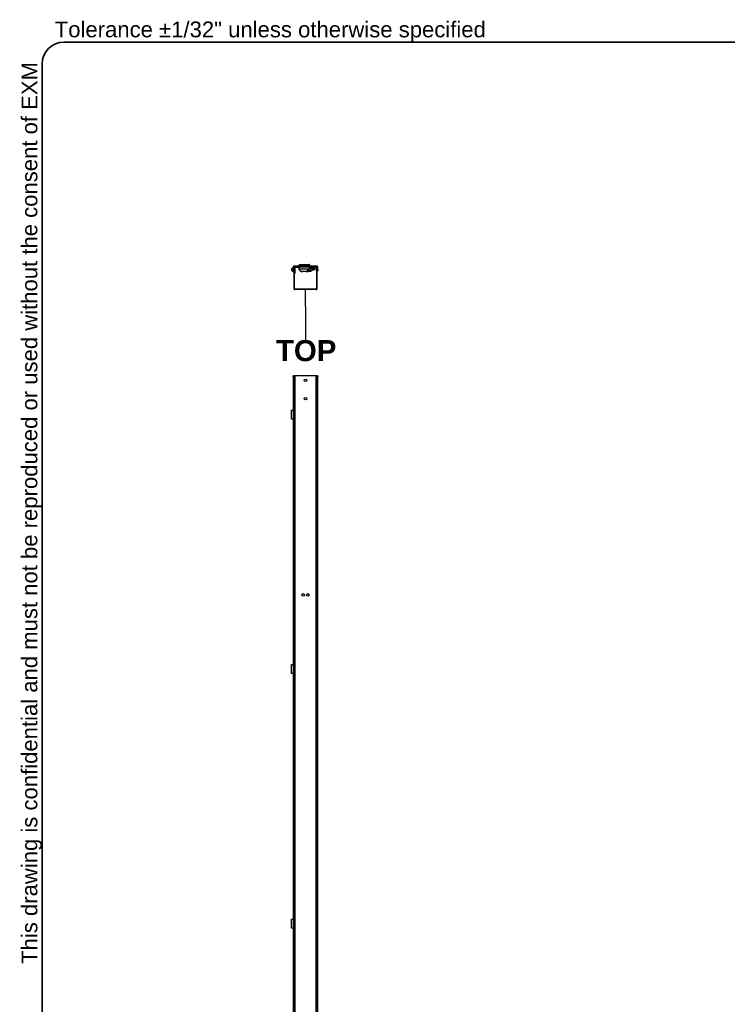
# Model space of a CAD drawing. Header units: inches. Extents: x 0 to 464, y -11 to 301.
# Tile 8 of 25: x 9 to 121, y 145 to 301. Entities that reach past the tile are written whole.
import ezdxf

# ---------------------------------------------------------------- set-up
doc = ezdxf.new("R2010")
doc.units = ezdxf.units.IN
doc.header["$LTSCALE"] = 27.789831
doc.header["$MEASUREMENT"] = 0
doc.layers.get('0').update_dxf_attribs({"lineweight": 25})
for name, color, linetype, lineweight in [('Sketch Geometry(ANSI)', 7, 'Continuous', 25), ('Symbols(ANSI)', 7, 'Continuous', 25), ('Visible Edges(ANSI)', 7, 'Continuous', 25), ('Visible Tangent Edges(ANSI)', 7, 'Continuous', 25)]:
    doc.layers.add(name, color=color, linetype=linetype, lineweight=lineweight)
doc.styles.add('Current-ANSI', font='arial.ttf')
doc.styles.add('Dimension-ANSI', font='arialbd.ttf')

# ---------------------------------------------------------------- blocks, each defined once
blk = doc.blocks.new('Datum Identifier3')
at = {"layer": 'Symbols(ANSI)', "color": 7, "linetype": 'Continuous', "lineweight": 25}
for p, q in [((1.9372, 9.1862), (1.9372, 9.2847)), ((1.9372, 9.1862), (1.9372, 9.1806)), ((1.9372, 9.1806), (1.9372, 8.9966))]:
    blk.add_line(p, q, dxfattribs=at)
at = {"layer": 'Symbols(ANSI)', "color": 7, "insert": (1.7687, 8.8725), "char_height": 0.12, "attachment_point": 7, "style": 'Dimension-ANSI'}
blk.add_mtext('TOP', dxfattribs=at)
blk = doc.blocks.new('Borders 1_EXM - B (Inch)')
at = {"layer": 'Sketch Geometry(ANSI)', "linetype": 'Continuous', "lineweight": 35}
for p, q in [((16.4375, 10.6915), (0.5625, 10.6915)), ((0.4375, 10.5665), (0.4375, 0.3795))]:
    blk.add_line(p, q, dxfattribs=at)
blk.add_arc((0.5625, 10.5665), 0.125, 90, 180, dxfattribs=at)
at = {"layer": 'Symbols(ANSI)', "color": 7, "insert": (0.5095, 10.6915), "char_height": 0.09, "attachment_point": 7, "style": 'Current-ANSI'}
blk.add_mtext('Tolerance ±1/32" unless otherwise specified', dxfattribs=at)
at = {"layer": 'Symbols(ANSI)', "color": 7, "insert": (0.4375, 5.4415), "char_height": 0.09, "attachment_point": 7, "rotation": 90, "style": 'Current-ANSI'}
blk.add_mtext('This drawing is confidential and must not be reproduced or used without the consent of EXM', dxfattribs=at)
at = {"layer": 'Symbols(ANSI)', "color": 7, "style": 'Current-ANSI'}
blk.add_attdef('FILENAME_AND_PATH_001', (6.2084, 10.718), '', height=0.09, dxfattribs=at)

msp = doc.modelspace()

# ---------------------------------------------------------------- linework, layer by layer
at = {"layer": 'Visible Edges(ANSI)'}
for p, q in [((52.9502, 261.8939), (54.4317, 261.8939)), ((51.8701, 261.5079), (51.8701, 261.0903)), ((51.8701, 260.9096), (51.8701, 261.0903)), ((51.8701, 260.9096), (51.9496, 260.9096)), ((51.9407, 260.8813), (51.9276, 260.9096)), ((51.9407, 260.8813), (51.9315, 260.8771)), ((51.9496, 261.5079), (51.9496, 261.0903)), ((51.9496, 261.0903), (51.9496, 260.9096)), ((51.9531, 261.436), (51.9777, 261.4887)), ((52.0012, 260.7559), (51.9656, 261.2649)), ((52.0164, 261.4707), (51.9918, 261.418)), ((55.6765, 261.6322), (51.9944, 261.6322)), ((51.9944, 261.5527), (55.6765, 261.5527)), ((52.0091, 260.6424), (52.0012, 260.7559)), ((52.008, 261.2697), (52.0291, 260.9684)), ((52.0091, 260.6424), (52.0291, 260.6438)), ((52.0291, 261.466), (52.0349, 261.466)), ((52.0291, 261.4284), (52.0291, 261.466)), ((52.0291, 258.0643), (52.0291, 261.4284)), ((52.1086, 258.0643), (52.1086, 261.4284)), ((52.1086, 260.4831), (52.1512, 260.4831)), ((52.1512, 261.4503), (52.1512, 260.5969)), ((52.1512, 260.5969), (52.1512, 260.4831)), ((52.6649, 261.5527), (52.1534, 261.5527)), ((52.1534, 261.4732), (52.6649, 261.4732)), ((52.7516, 261.4732), (52.6649, 261.4732)), ((52.7516, 261.4732), (52.7516, 261.5527)), ((52.7806, 261.5527), (52.7806, 261.4876)), ((52.8235, 261.4719), (52.7941, 261.4734)), ((52.8235, 261.4719), (52.8367, 261.4712)), ((52.8367, 261.5197), (52.8367, 261.2494)), ((52.8375, 261.6606), (52.8375, 261.7915)), ((52.851, 261.5339), (54.5357, 261.5339)), ((54.2456, 261.5468), (53.1362, 261.5468)), ((53.2769, 260.7968), (53.2769, 260.7968)), ((53.2819, 260.7943), (53.3837, 260.7943)), ((53.3837, 260.7943), (53.4122, 260.7943)), ((53.4206, 260.7943), (53.412, 260.7944)), ((53.412, 260.7944), (53.412, 260.7944)), ((53.4122, 260.7943), (53.4288, 260.7943)), ((53.4206, 260.7943), (53.4206, 260.7943)), ((53.9531, 260.7943), (53.4288, 260.7943)), ((53.5771, 261.5339), (53.5771, 261.5468)), ((53.8047, 261.5468), (53.8047, 261.5339)), ((53.9531, 260.7943), (53.9697, 260.7943)), ((53.9699, 260.7944), (53.9613, 260.7943)), ((53.9613, 260.7943), (53.9613, 260.7943)), ((53.9697, 260.7943), (53.9981, 260.7943)), ((53.9699, 260.7944), (53.9699, 260.7944)), ((53.9981, 260.7943), (54.0991, 260.7943)), ((54.1573, 260.8697), (54.6541, 260.8697)), ((54.5443, 261.6606), (54.5443, 261.7915)), ((54.5508, 261.3894), (54.5508, 261.5197)), ((54.5508, 261.4715), (54.5583, 261.4719)), ((54.5877, 261.4734), (54.5583, 261.4719)), ((54.6012, 261.4876), (54.6012, 261.5527)), ((54.8288, 261.2756), (54.6262, 261.2756)), ((54.8552, 260.953), (54.9238, 261.0216)), ((54.8857, 261.3879), (54.8857, 261.3572)), ((54.8857, 261.3572), (54.8857, 261.3325)), ((54.9192, 261.5527), (54.9192, 261.4732)), ((55.0059, 261.4732), (54.9192, 261.4732)), ((54.944, 261.4448), (55.2299, 261.4377)), ((55.5175, 261.5527), (55.0059, 261.5527)), ((55.5175, 261.4732), (55.0059, 261.4732)), ((55.125, 261.1049), (55.2491, 261.1049)), ((55.3121, 261.1049), (55.2491, 261.1049)), ((55.3408, 261.3028), (55.3408, 261.3239)), ((55.3408, 261.1709), (55.3408, 261.3028)), ((55.5623, 261.4284), (55.5623, 258.0643)), ((55.6418, 261.4284), (55.6418, 258.0643)), ((55.7212, 261.5079), (55.7212, 261.0903)), ((55.7212, 260.9096), (55.7212, 261.0903)), ((55.7212, 260.9096), (55.8007, 260.9096)), ((55.8007, 261.0903), (55.8007, 261.5079)), ((55.8007, 261.0903), (55.8007, 260.9096)), ((55.5175, 258.0195), (52.1534, 258.0195)), ((55.5175, 257.94), (52.1534, 257.94)), ((51.8701, 244.112), (51.8701, 244.2926)), ((51.9496, 244.2926), (51.8701, 244.2926)), ((51.8701, 244.112), (51.8701, 238.8549)), ((51.9944, 244.2926), (51.9496, 244.2926)), ((51.9496, 244.2926), (51.9496, 244.112)), ((51.9496, 244.112), (51.9496, 71.0647)), ((51.9944, 244.2926), (52.0291, 244.2926)), ((52.0291, 244.2926), (52.1534, 244.2926)), ((52.0291, 70.8841), (52.0291, 244.2926)), ((55.5175, 244.2926), (52.1534, 244.2926)), ((55.6418, 244.2926), (55.5175, 244.2926)), ((55.6418, 244.2926), (55.6418, 70.8841)), ((55.6418, 244.2926), (55.6765, 244.2926)), ((55.6765, 244.2926), (55.7212, 244.2926)), ((55.7212, 244.112), (55.7212, 244.2926)), ((55.8007, 244.2926), (55.7212, 244.2926)), ((55.7212, 71.0647), (55.7212, 244.112)), ((55.8007, 244.2926), (55.8007, 244.112)), ((55.8007, 71.0647), (55.8007, 244.112)), ((51.6017, 238.8622), (51.6322, 238.8622)), ((51.6017, 237.4399), (51.6017, 238.8622)), ((51.6322, 238.8622), (51.8271, 238.8622)), ((51.8701, 238.8622), (51.8271, 238.8622)), ((51.9407, 237.5537), (51.9407, 238.7484)), ((51.9496, 238.8622), (51.9918, 238.8622)), ((52.0164, 238.8622), (51.9918, 238.8622)), ((52.0291, 238.8622), (52.0164, 238.8622)), ((51.6322, 237.4399), (51.6017, 237.4399)), ((51.8271, 237.4399), (51.6322, 237.4399)), ((51.8271, 237.4399), (51.8701, 237.4399)), ((51.8701, 237.4472), (51.8701, 198.5736)), ((51.9918, 238.4213), (51.9496, 238.4213)), ((51.9656, 238.3658), (51.9496, 238.3658)), ((51.9496, 237.9363), (51.9656, 237.9363)), ((51.9496, 237.8808), (51.9918, 237.8808)), ((51.9918, 237.4399), (51.9496, 237.4399)), ((52.0012, 238.3658), (51.9656, 238.3658)), ((51.9656, 237.9363), (52.0012, 237.9363)), ((51.9853, 238.0231), (51.9853, 238.2791)), ((51.9853, 238.2791), (51.9944, 238.2791)), ((51.9944, 238.0231), (51.9853, 238.0231)), ((51.9918, 238.4213), (52.0164, 238.4213)), ((52.0164, 237.8808), (51.9918, 237.8808)), ((51.9918, 237.4399), (52.0164, 237.4399)), ((51.9942, 238.2791), (51.9942, 238.0231)), ((52.0291, 238.3658), (52.0012, 238.3658)), ((52.0012, 237.9363), (52.0291, 237.9363)), ((52.0091, 238.252), (52.0091, 238.0501)), ((52.0164, 238.4213), (52.0291, 238.4213)), ((52.0291, 237.8808), (52.0164, 237.8808)), ((52.0164, 237.4399), (52.0291, 237.4399)), ((51.6017, 198.5809), (51.6322, 198.5809)), ((51.6017, 197.1585), (51.6017, 198.5809)), ((51.6322, 198.5809), (51.8271, 198.5809)), ((51.8701, 198.5809), (51.8271, 198.5809)), ((51.9407, 197.2723), (51.9407, 198.4671)), ((51.9496, 198.5809), (51.9918, 198.5809)), ((51.9918, 198.1399), (51.9496, 198.1399)), ((51.9656, 198.0845), (51.9496, 198.0845)), ((52.0012, 198.0845), (51.9656, 198.0845)), ((51.9853, 197.7417), (51.9853, 197.9977)), ((51.9853, 197.9977), (51.9944, 197.9977)), ((52.0164, 198.5809), (51.9918, 198.5809)), ((51.9918, 198.1399), (52.0164, 198.1399)), ((51.9942, 197.9977), (51.9942, 197.7417)), ((52.0291, 198.0845), (52.0012, 198.0845)), ((52.0091, 197.9707), (52.0091, 197.7687)), ((52.0291, 198.5809), (52.0164, 198.5809)), ((52.0164, 198.1399), (52.0291, 198.1399)), ((51.6322, 197.1585), (51.6017, 197.1585)), ((51.8271, 197.1585), (51.6322, 197.1585)), ((51.8271, 197.1585), (51.8701, 197.1585)), ((51.8701, 197.1658), (51.8701, 158.2922)), ((51.9496, 197.6549), (51.9656, 197.6549)), ((51.9496, 197.5995), (51.9918, 197.5995)), ((51.9918, 197.1585), (51.9496, 197.1585)), ((51.9656, 197.6549), (52.0012, 197.6549)), ((51.9944, 197.7417), (51.9853, 197.7417)), ((52.0164, 197.5995), (51.9918, 197.5995)), ((51.9918, 197.1585), (52.0164, 197.1585)), ((52.0012, 197.6549), (52.0291, 197.6549)), ((52.0291, 197.5995), (52.0164, 197.5995)), ((52.0164, 197.1585), (52.0291, 197.1585)), ((51.6017, 158.2995), (51.6322, 158.2995)), ((51.6017, 156.8772), (51.6017, 158.2995)), ((51.6322, 158.2995), (51.8271, 158.2995)), ((51.8701, 158.2995), (51.8271, 158.2995)), ((51.9407, 156.991), (51.9407, 158.1857)), ((51.9496, 158.2995), (51.9918, 158.2995)), ((51.9918, 157.8586), (51.9496, 157.8586)), ((51.9656, 157.8031), (51.9496, 157.8031)), ((52.0012, 157.8031), (51.9656, 157.8031)), ((51.9853, 157.4603), (51.9853, 157.7164)), ((51.9853, 157.7164), (51.9944, 157.7164)), ((51.9944, 157.4603), (51.9853, 157.4603)), ((52.0164, 158.2995), (51.9918, 158.2995)), ((51.9918, 157.8586), (52.0164, 157.8586)), ((51.9942, 157.7164), (51.9942, 157.4603)), ((52.0291, 157.8031), (52.0012, 157.8031)), ((52.0091, 157.6893), (52.0091, 157.4874)), ((52.0291, 158.2995), (52.0164, 158.2995)), ((52.0164, 157.8586), (52.0291, 157.8586)), ((51.6322, 156.8772), (51.6017, 156.8772)), ((51.8271, 156.8772), (51.6322, 156.8772)), ((51.8271, 156.8772), (51.8701, 156.8772)), ((51.8701, 156.8845), (51.8701, 118.0108)), ((51.9496, 157.3736), (51.9656, 157.3736)), ((51.9496, 157.3181), (51.9918, 157.3181)), ((51.9918, 156.8772), (51.9496, 156.8772)), ((51.9656, 157.3736), (52.0012, 157.3736)), ((52.0164, 157.3181), (51.9918, 157.3181)), ((51.9918, 156.8772), (52.0164, 156.8772)), ((52.0012, 157.3736), (52.0291, 157.3736)), ((52.0291, 157.3181), (52.0164, 157.3181)), ((52.0164, 156.8772), (52.0291, 156.8772))]:
    msp.add_line(p, q, dxfattribs=at)
at = {"layer": 'Visible Edges(ANSI)', "flags": 128}
for points in [[(51.8988, 260.9096), (51.8961, 260.9087), (51.8932, 260.9077), (51.8902, 260.9067), (51.887, 260.9058), (51.8837, 260.9048), (51.8802, 260.9039), (51.8766, 260.9031), (51.873, 260.9023), (51.8692, 260.9015), (51.8654, 260.9009), (51.8615, 260.9003), (51.8576, 260.8998), (51.8537, 260.8993), (51.8498, 260.899), (51.8457, 260.8987), (51.8415, 260.8985), (51.8372, 260.8984), (51.8329, 260.8984), (51.8285, 260.8985), (51.824, 260.8988), (51.8195, 260.8991), (51.8151, 260.8995), (51.8106, 260.9001), (51.8062, 260.9007)], [(51.8271, 260.8559), (51.8325, 260.8558), (51.838, 260.8558), (51.8435, 260.8559), (51.849, 260.8562), (51.8545, 260.8566), (51.86, 260.8571), (51.8654, 260.8577), (51.8707, 260.8585), (51.8759, 260.8594), (51.881, 260.8604), (51.8859, 260.8614), (51.8906, 260.8626), (51.8952, 260.8637), (51.8995, 260.865), (51.9037, 260.8662), (51.9075, 260.8675), (51.9112, 260.8687), (51.9147, 260.87), (51.918, 260.8713), (51.9211, 260.8725), (51.9241, 260.8737), (51.9268, 260.8749), (51.9293, 260.876), (51.9315, 260.8771)], [(52.851, 261.5339), (52.8459, 261.533), (52.8414, 261.5302), (52.838, 261.5256), (52.8367, 261.5197)], [(52.8367, 261.2494), (52.8386, 261.2087), (52.8444, 261.1684), (52.854, 261.1288), (52.8673, 261.0903), (52.8842, 261.0531), (52.9046, 261.0176), (52.9282, 260.9841), (52.9546, 260.953), (52.9837, 260.9245), (53.0152, 260.8986), (53.0489, 260.8755), (53.0843, 260.8554), (53.1211, 260.8383), (53.1592, 260.8241), (53.1982, 260.8129), (53.2377, 260.8044)], [(52.9288, 261.5527), (52.9333, 261.5451), (52.9399, 261.5391), (52.9482, 261.5352), (52.9574, 261.5339)], [(53.2769, 260.7968), (53.2756, 260.7971), (53.2726, 260.7978), (53.2685, 260.7986), (53.2634, 260.7996), (53.2577, 260.8007), (53.2513, 260.8019), (53.2446, 260.8032), (53.2377, 260.8044)], [(53.3852, 260.7944), (53.3879, 260.7945), (53.3939, 260.7946), (53.4023, 260.7945), (53.412, 260.7944)], [(53.9699, 260.7944), (53.9795, 260.7945), (53.9879, 260.7946), (53.994, 260.7945), (53.9966, 260.7944)], [(54.1443, 260.8046), (54.1373, 260.8033), (54.1304, 260.802), (54.124, 260.8008), (54.1181, 260.7996), (54.1129, 260.7986), (54.1087, 260.7978), (54.1057, 260.7971), (54.1043, 260.7968)], [(54.1084, 260.7977), (54.115, 260.799), (54.1237, 260.8007), (54.1337, 260.8026), (54.1443, 260.8046)], [(54.1443, 260.8046), (54.1907, 260.8148), (54.2364, 260.829), (54.2807, 260.8473), (54.3021, 260.858), (54.3229, 260.8697)], [(54.3055, 260.8656), (54.3145, 260.8686), (54.324, 260.8697)], [(54.4245, 261.5339), (54.4336, 261.5352), (54.4419, 261.5391), (54.4486, 261.5451), (54.453, 261.5527)], [(54.5508, 261.5197), (54.5508, 261.5206), (54.5507, 261.5216), (54.5505, 261.5225), (54.5502, 261.5235), (54.55, 261.5244), (54.5496, 261.5252), (54.5492, 261.5261), (54.5487, 261.5269), (54.5481, 261.5277), (54.5475, 261.5285), (54.5469, 261.5292), (54.5463, 261.5299), (54.5455, 261.5305), (54.5448, 261.531), (54.5439, 261.5316), (54.5431, 261.5321), (54.5422, 261.5325), (54.5414, 261.5329), (54.5405, 261.5332), (54.5396, 261.5334), (54.5386, 261.5336), (54.5376, 261.5338), (54.5367, 261.5339), (54.5357, 261.5339)], [(54.6127, 261.2898), (54.6082, 261.2924), (54.6037, 261.2951), (54.5993, 261.2981), (54.5951, 261.3012), (54.5911, 261.3044), (54.5873, 261.3077), (54.5838, 261.3111), (54.5804, 261.3147), (54.577, 261.3186), (54.5738, 261.3227), (54.5707, 261.3269), (54.5678, 261.3313), (54.5651, 261.3358), (54.5626, 261.3403), (54.5605, 261.3448), (54.5586, 261.3493), (54.5568, 261.354), (54.5553, 261.3589), (54.554, 261.3639), (54.5529, 261.3691), (54.552, 261.3743), (54.5513, 261.3794), (54.5509, 261.3845), (54.5508, 261.3894)], [(54.6127, 261.2898), (54.6149, 261.2887), (54.6172, 261.2876), (54.6195, 261.2866), (54.6218, 261.2856), (54.6241, 261.2847), (54.6264, 261.2838), (54.6287, 261.283), (54.6311, 261.2822), (54.6335, 261.2815), (54.636, 261.2808), (54.6385, 261.2801), (54.6411, 261.2795), (54.6437, 261.2789), (54.6464, 261.2783), (54.649, 261.2778), (54.6518, 261.2774), (54.6545, 261.277), (54.6573, 261.2766), (54.6601, 261.2763), (54.663, 261.2761), (54.6659, 261.2759), (54.6688, 261.2757), (54.6717, 261.2756), (54.6747, 261.2756)], [(54.8857, 261.3325), (54.8857, 261.3319), (54.8857, 261.3313), (54.8856, 261.3307), (54.8856, 261.3301), (54.8856, 261.3295), (54.8856, 261.3289), (54.8855, 261.3283), (54.8855, 261.3276), (54.8854, 261.327), (54.8853, 261.3263), (54.8853, 261.3257), (54.8852, 261.325), (54.8851, 261.3244), (54.885, 261.3237), (54.8849, 261.3231), (54.8848, 261.3224), (54.8846, 261.3217), (54.8845, 261.3211), (54.8844, 261.3204), (54.8842, 261.3197), (54.8841, 261.3191), (54.8839, 261.3184), (54.8837, 261.3177), (54.8835, 261.3171)], [(55.3405, 261.1334), (55.3407, 261.1521), (55.3408, 261.1709)], [(51.8271, 238.8622), (51.8325, 238.8621), (51.838, 238.8618), (51.8435, 238.8612), (51.849, 238.8604), (51.8545, 238.8594), (51.86, 238.8581), (51.8654, 238.8565), (51.8707, 238.8547), (51.8759, 238.8526), (51.881, 238.8502), (51.8859, 238.8476), (51.8906, 238.8448), (51.8952, 238.8417), (51.8995, 238.8385), (51.9037, 238.835), (51.9075, 238.8314), (51.9112, 238.8277), (51.9147, 238.8237), (51.918, 238.8194), (51.9211, 238.815), (51.9241, 238.8103), (51.9268, 238.8055), (51.9293, 238.8005), (51.9315, 238.7954)], [(51.9315, 237.5067), (51.9293, 237.5016), (51.9268, 237.4966), (51.9241, 237.4918), (51.9211, 237.4871), (51.918, 237.4827), (51.9147, 237.4785), (51.9112, 237.4745), (51.9075, 237.4707), (51.9037, 237.4671), (51.8995, 237.4636), (51.8952, 237.4604), (51.8906, 237.4573), (51.8859, 237.4545), (51.881, 237.4519), (51.8759, 237.4495), (51.8707, 237.4474), (51.8654, 237.4456), (51.86, 237.4441), (51.8545, 237.4428), (51.849, 237.4417), (51.8435, 237.4409), (51.838, 237.4404), (51.8325, 237.44), (51.8271, 237.4399)], [(51.8271, 198.5809), (51.8325, 198.5808), (51.838, 198.5804), (51.8435, 198.5799), (51.849, 198.5791), (51.8545, 198.578), (51.86, 198.5767), (51.8654, 198.5752), (51.8707, 198.5733), (51.8759, 198.5712), (51.881, 198.5689), (51.8859, 198.5663), (51.8906, 198.5634), (51.8952, 198.5604), (51.8995, 198.5571), (51.9037, 198.5537), (51.9075, 198.5501), (51.9112, 198.5463), (51.9147, 198.5423), (51.918, 198.5381), (51.9211, 198.5336), (51.9241, 198.529), (51.9268, 198.5242), (51.9293, 198.5192), (51.9315, 198.5141)], [(51.9315, 197.2254), (51.9293, 197.2202), (51.9268, 197.2152), (51.9241, 197.2104), (51.9211, 197.2058), (51.918, 197.2013), (51.9147, 197.1971), (51.9112, 197.1931), (51.9075, 197.1893), (51.9037, 197.1857), (51.8995, 197.1823), (51.8952, 197.179), (51.8906, 197.176), (51.8859, 197.1731), (51.881, 197.1705), (51.8759, 197.1682), (51.8707, 197.1661), (51.8654, 197.1643), (51.86, 197.1627), (51.8545, 197.1614), (51.849, 197.1604), (51.8435, 197.1596), (51.838, 197.159), (51.8325, 197.1587), (51.8271, 197.1585)], [(51.8271, 158.2995), (51.8325, 158.2994), (51.838, 158.2991), (51.8435, 158.2985), (51.849, 158.2977), (51.8545, 158.2966), (51.86, 158.2953), (51.8654, 158.2938), (51.8707, 158.292), (51.8759, 158.2899), (51.881, 158.2875), (51.8859, 158.2849), (51.8906, 158.2821), (51.8952, 158.279), (51.8995, 158.2758), (51.9037, 158.2723), (51.9075, 158.2687), (51.9112, 158.2649), (51.9147, 158.2609), (51.918, 158.2567), (51.9211, 158.2523), (51.9241, 158.2476), (51.9268, 158.2428), (51.9293, 158.2378), (51.9315, 158.2327)], [(51.9315, 156.944), (51.9293, 156.9389), (51.9268, 156.9339), (51.9241, 156.9291), (51.9211, 156.9244), (51.918, 156.92), (51.9147, 156.9158), (51.9112, 156.9118), (51.9075, 156.908), (51.9037, 156.9044), (51.8995, 156.9009), (51.8952, 156.8977), (51.8906, 156.8946), (51.8859, 156.8918), (51.881, 156.8892), (51.8759, 156.8868), (51.8707, 156.8847), (51.8654, 156.8829), (51.86, 156.8813), (51.8545, 156.88), (51.849, 156.879), (51.8435, 156.8782), (51.838, 156.8776), (51.8325, 156.8773), (51.8271, 156.8772)]]:
    msp.add_lwpolyline(points, dxfattribs=at)
at = {"layer": 'Visible Edges(ANSI)'}
for centre in [(53.8354, 243.5701), (53.8354, 240.6799), (53.4742, 209.6109), (54.1967, 209.6109)]:
    msp.add_circle(centre, 0.203, dxfattribs=at)
for centre, radius, start, end in [((52.8944, 261.7915), 0.0569, 104.293538, 180), ((52.8734, 261.8742), 0.0284, 284.293538, 334.169503), ((52.9502, 261.837), 0.0569, 90, 154.169503), ((54.4317, 261.837), 0.0569, 25.830497, 90), ((54.5085, 261.8742), 0.0284, 205.830497, 255.706462), ((54.4874, 261.7915), 0.0569, 0, 75.706462), ((51.8862, 261.1089), 0.2845, 93.230377, 206.755011), ((51.8354, 261.0833), 0.2276, 206.755011, 267.909805), ((51.8862, 261.1089), 0.2418, 93.801218, 206.755011), ((51.8354, 261.0833), 0.1849, 206.755011, 260.910783), ((51.8741, 261.2586), 0.0917, 92.496759, 94.598767), ((51.9944, 261.5079), 0.1243, 90, 180), ((51.9944, 261.5079), 0.0448, 90, 180), ((51.8862, 261.4673), 0.0739, 329.155661, 335), ((51.8862, 261.4673), 0.1166, 302.976603, 335), ((51.8741, 261.2586), 0.0917, 4, 34.573788), ((51.8758, 261.2605), 0.1325, 4, 55.734829), ((52.0602, 261.4503), 0.091, 70.203011, 155), ((52.0602, 261.4503), 0.0484, 102.051451, 155), ((52.1534, 261.4284), 0.1243, 90, 180), ((52.1534, 261.4284), 0.0448, 90, 180), ((52.0602, 261.4503), 0.091, 0, 14.407211), ((52.7949, 261.4876), 0.0142, 180, 267), ((52.866, 261.6606), 0.0284, 180, 270), ((53.1362, 261.561), 0.0142, 216.01521, 270), ((53.2819, 260.8077), 0.0134, 228.065107, 270), ((53.3837, 260.8085), 0.0142, 270, 279.283862), ((53.4491, 261.5326), 0.0142, 5.232646, 90), ((53.9327, 261.5326), 0.0142, 90, 174.767354), ((53.9981, 260.8085), 0.0142, 260.715799, 270), ((54.0991, 260.8085), 0.0142, 270, 310.497916), ((54.2456, 261.561), 0.0142, 270, 323.98479), ((54.5159, 261.6606), 0.0284, 270, 0), ((54.587, 261.4876), 0.0142, 273, 0), ((54.6541, 261.1541), 0.2845, 270, 315), ((54.8288, 261.3325), 0.0569, 270, 344.254761), ((54.9426, 261.3879), 0.0569, 88.567904, 180), ((55.125, 260.8205), 0.2845, 90, 135), ((55.227, 261.3239), 0.1138, 0, 88.567904), ((55.3121, 261.1334), 0.0284, 270, 0), ((55.5175, 261.4284), 0.1243, 0, 90), ((55.5175, 261.4284), 0.0448, 0, 90), ((55.6765, 261.5079), 0.1243, 0, 90), ((55.6765, 261.5079), 0.0448, 0, 90), ((52.1534, 258.0643), 0.1243, 180, 270), ((52.1534, 258.0643), 0.0448, 180, 270), ((55.5175, 258.0643), 0.1243, 270, 0), ((55.5175, 258.0643), 0.0448, 270, 0)]:
    msp.add_arc(centre, radius, start, end, dxfattribs=at)
for centre, major_axis, ratio, start_param, end_param in [((53.9613, 260.7972), (-0.0584, -0.0004), 0.04944954, 1.42978978, 1.57053233), ((51.8376, 238.7484), (0, -0.1138), 0.90630779, 1.57079633, 1.99641102), ((51.8376, 237.5537), (0, -0.1138), 0.90630779, 1.14518164, 1.57079633), ((52.0012, 238.252), (0, 0.1138), 0.06975647, 4.71238898, 6.28318531), ((52.0012, 238.0501), (0, -0.1138), 0.06975647, 0, 1.57079633), ((51.8376, 198.4671), (0, -0.1138), 0.90630779, 1.57079633, 1.99641102), ((52.0012, 197.9707), (0, 0.1138), 0.06975647, 4.71238898, 6.28318531), ((51.8376, 197.2723), (0, -0.1138), 0.90630779, 1.14518164, 1.57079633), ((52.0012, 197.7687), (0, -0.1138), 0.06975647, 0, 1.57079633), ((51.8376, 158.1857), (0, -0.1138), 0.90630779, 1.57079633, 1.99641102), ((52.0012, 157.6893), (0, 0.1138), 0.06975647, 4.71238898, 6.28318531), ((52.0012, 157.4874), (0, -0.1138), 0.06975647, 0, 1.57079633), ((51.8376, 156.991), (0, -0.1138), 0.90630779, 1.14518164, 1.57079633)]:
    msp.add_ellipse(centre, major_axis=major_axis, ratio=ratio, start_param=start_param, end_param=end_param, dxfattribs=at)
at = {"layer": 'Visible Tangent Edges(ANSI)'}
for p, q in [((54.5015, 261.8466), (52.8804, 261.8466)), ((52.899, 261.8618), (54.4829, 261.8618)), ((51.8062, 260.9007), (51.8271, 260.8559)), ((51.9496, 261.5079), (51.8701, 261.5079)), ((51.9496, 261.0903), (51.8701, 261.0903)), ((51.9944, 261.6322), (51.9944, 261.5527)), ((52.0291, 260.7579), (52.0012, 260.7559)), ((52.1086, 261.4284), (52.0291, 261.4284)), ((52.1512, 260.5969), (52.1086, 260.5969)), ((52.1534, 261.5527), (52.1534, 261.4732)), ((52.6649, 261.5527), (52.6649, 261.4732)), ((52.7806, 261.4876), (52.8105, 261.4861)), ((52.8105, 261.5527), (52.8105, 261.4861)), ((52.8105, 261.4861), (52.8242, 261.4861)), ((52.8235, 261.4719), (52.8242, 261.4861)), ((52.8242, 261.4861), (52.8242, 261.5527)), ((52.8367, 261.4854), (52.8242, 261.4861)), ((52.8367, 261.5197), (52.8375, 261.5197)), ((52.8367, 261.2494), (52.8375, 261.2494)), ((54.5443, 261.7915), (52.8375, 261.7915)), ((52.8375, 261.6606), (54.5443, 261.6606)), ((52.8375, 261.2494), (52.8375, 261.5197)), ((54.5508, 261.5197), (52.8375, 261.5197)), ((52.8375, 261.2494), (54.4128, 261.2494)), ((53.2377, 260.8044), (53.2377, 260.8045)), ((53.4122, 260.7943), (53.4122, 260.7944)), ((53.4288, 260.7943), (53.4206, 260.7943)), ((53.4776, 261.5339), (53.4776, 261.5468)), ((53.5629, 261.5468), (53.5629, 261.5339)), ((53.5914, 261.5339), (53.5914, 261.5468)), ((53.7905, 261.5468), (53.7905, 261.5339)), ((53.8189, 261.5339), (53.8189, 261.5468)), ((53.9043, 261.5468), (53.9043, 261.5339)), ((53.9613, 260.7943), (53.9531, 260.7943)), ((53.9697, 260.7943), (53.9697, 260.7944)), ((54.2872, 260.8546), (54.1216, 260.8546)), ((54.1443, 260.8047), (54.1443, 260.8046)), ((54.6614, 260.8981), (54.2462, 260.8981)), ((54.4694, 261.2187), (54.8435, 261.2187)), ((54.5223, 261.3894), (54.5508, 261.3894)), ((54.5576, 261.4861), (54.5508, 261.4857)), ((54.5576, 261.5527), (54.5576, 261.4861)), ((54.5576, 261.4861), (54.5583, 261.4719)), ((54.5576, 261.4861), (54.5714, 261.4861)), ((54.5714, 261.4861), (54.5714, 261.5527)), ((54.5714, 261.4861), (54.6012, 261.4876)), ((54.9111, 261.0417), (54.8424, 260.9731)), ((54.9456, 261.4127), (54.944, 261.4448)), ((55.0059, 261.4732), (55.0059, 261.5527)), ((55.2565, 261.1334), (55.1323, 261.1334)), ((55.2299, 261.4377), (55.233, 261.4138)), ((55.2565, 261.3028), (55.3408, 261.3028)), ((55.2565, 261.3028), (55.2565, 261.1334)), ((55.2565, 261.1334), (55.3405, 261.1334)), ((55.3405, 261.1334), (55.3405, 261.1334)), ((55.5175, 261.4732), (55.5175, 261.5527)), ((55.6418, 261.4284), (55.5623, 261.4284)), ((55.6765, 261.5527), (55.6765, 261.6322)), ((55.8007, 261.5079), (55.7212, 261.5079)), ((55.8007, 261.0903), (55.7212, 261.0903)), ((51.8701, 244.112), (51.9496, 244.112)), ((51.9944, 244.2926), (51.9944, 238.8622)), ((52.1534, 244.2926), (52.1534, 70.8841)), ((55.5175, 70.8841), (55.5175, 244.2926)), ((55.6765, 70.8841), (55.6765, 244.2926)), ((55.7212, 244.112), (55.8007, 244.112)), ((51.6322, 237.4399), (51.6322, 238.8622)), ((51.9315, 237.5067), (51.9315, 238.7954)), ((51.9918, 238.4213), (51.9918, 238.8622)), ((52.0164, 238.4213), (52.0164, 238.8622)), ((51.9656, 238.3658), (51.9656, 237.9363)), ((51.9918, 237.4399), (51.9918, 237.8808)), ((51.9944, 238.4213), (51.9944, 238.3658)), ((51.9944, 238.2791), (51.9944, 238.0231)), ((51.9944, 237.9363), (51.9944, 237.8808)), ((51.9944, 237.4399), (51.9944, 198.5809)), ((52.0091, 238.252), (52.0291, 238.252)), ((52.0291, 238.0501), (52.0091, 238.0501)), ((52.0164, 237.4399), (52.0164, 237.8808)), ((51.6322, 197.1585), (51.6322, 198.5809)), ((51.9315, 197.2254), (51.9315, 198.5141)), ((51.9656, 198.0845), (51.9656, 197.6549)), ((51.9918, 198.1399), (51.9918, 198.5809)), ((51.9944, 198.1399), (51.9944, 198.0845)), ((51.9944, 197.9977), (51.9944, 197.7417)), ((52.0091, 197.9707), (52.0291, 197.9707)), ((52.0164, 198.1399), (52.0164, 198.5809)), ((51.9918, 197.1585), (51.9918, 197.5995)), ((51.9944, 197.6549), (51.9944, 197.5995)), ((51.9944, 197.1585), (51.9944, 158.2995)), ((52.0291, 197.7687), (52.0091, 197.7687)), ((52.0164, 197.1585), (52.0164, 197.5995)), ((51.6322, 156.8772), (51.6322, 158.2995)), ((51.9315, 156.944), (51.9315, 158.2327)), ((51.9656, 157.8031), (51.9656, 157.3736)), ((51.9918, 157.8586), (51.9918, 158.2995)), ((51.9944, 157.8586), (51.9944, 157.8031)), ((51.9944, 157.7164), (51.9944, 157.4603)), ((52.0091, 157.6893), (52.0291, 157.6893)), ((52.0291, 157.4874), (52.0091, 157.4874)), ((52.0164, 157.8586), (52.0164, 158.2995)), ((51.9918, 156.8772), (51.9918, 157.3181)), ((51.9944, 157.3736), (51.9944, 157.3181)), ((51.9944, 156.8772), (51.9944, 118.0181)), ((52.0164, 156.8772), (52.0164, 157.3181))]:
    msp.add_line(p, q, dxfattribs=at)
at = {"layer": 'Visible Tangent Edges(ANSI)', "flags": 128}
for points in [[(52.8375, 261.5197), (52.8375, 261.5206), (52.8376, 261.5216), (52.8378, 261.5225), (52.838, 261.5235), (52.8383, 261.5244), (52.8386, 261.5253), (52.839, 261.5261), (52.8394, 261.527), (52.8399, 261.5278), (52.8404, 261.5285), (52.841, 261.5292), (52.8416, 261.5299), (52.8423, 261.5305), (52.843, 261.5311), (52.8437, 261.5316), (52.8444, 261.5321), (52.8452, 261.5325), (52.846, 261.5329), (52.8468, 261.5332), (52.8476, 261.5334), (52.8484, 261.5336), (52.8493, 261.5338), (52.8501, 261.5339), (52.851, 261.5339)], [(53.2377, 260.8045), (53.2113, 260.8099), (53.1851, 260.8165), (53.1592, 260.8243), (53.1338, 260.8335), (53.1088, 260.8439), (53.0845, 260.8557), (53.0608, 260.8688), (53.0377, 260.8832), (53.0156, 260.899), (52.9943, 260.9159), (52.9741, 260.9341), (52.9551, 260.9535), (52.9371, 260.9739), (52.9205, 260.9955), (52.9052, 261.018), (52.8913, 261.0415), (52.8789, 261.0657), (52.8681, 261.0907), (52.8589, 261.1162), (52.8513, 261.1422), (52.8453, 261.1687), (52.841, 261.1954), (52.8384, 261.2224), (52.8375, 261.2494)], [(52.914, 261.5527), (52.9142, 261.5518), (52.9144, 261.551), (52.9147, 261.5501), (52.915, 261.5493), (52.9153, 261.5484), (52.9156, 261.5476), (52.9159, 261.5467), (52.9162, 261.5459), (52.9166, 261.5451), (52.917, 261.5443), (52.9174, 261.5434), (52.9178, 261.5426), (52.9183, 261.5419), (52.9187, 261.5411), (52.9192, 261.5403), (52.9197, 261.5395), (52.9202, 261.5388), (52.9207, 261.5381), (52.9212, 261.5373), (52.9218, 261.5366), (52.9224, 261.5359), (52.9229, 261.5352), (52.9235, 261.5346), (52.9241, 261.5339)], [(53.281, 260.7957), (53.2809, 260.7959), (53.2805, 260.796), (53.28, 260.7962), (53.2794, 260.7964), (53.2785, 260.7966), (53.2775, 260.7969), (53.2763, 260.7971), (53.2749, 260.7974), (53.2734, 260.7977), (53.2717, 260.7981), (53.2699, 260.7984), (53.2679, 260.7988), (53.2659, 260.7992), (53.2637, 260.7996), (53.2614, 260.8001), (53.259, 260.8005), (53.2566, 260.801), (53.254, 260.8015), (53.2514, 260.802), (53.2487, 260.8025), (53.246, 260.803), (53.2433, 260.8035), (53.2405, 260.804), (53.2377, 260.8045)], [(53.2819, 260.7943), (53.2818, 260.7943), (53.2818, 260.7943), (53.2818, 260.7943), (53.2817, 260.7943), (53.2817, 260.7943), (53.2817, 260.7944), (53.2816, 260.7944), (53.2816, 260.7944), (53.2815, 260.7945), (53.2815, 260.7945), (53.2815, 260.7946), (53.2814, 260.7946), (53.2814, 260.7947), (53.2814, 260.7947), (53.2813, 260.7948), (53.2813, 260.7949), (53.2812, 260.795), (53.2812, 260.7951), (53.2812, 260.7952), (53.2811, 260.7953), (53.2811, 260.7954), (53.2811, 260.7955), (53.281, 260.7956), (53.281, 260.7957)], [(53.412, 260.7944), (53.4101, 260.7944), (53.4082, 260.7945), (53.4063, 260.7945), (53.4045, 260.7945), (53.4027, 260.7945), (53.401, 260.7946), (53.3993, 260.7946), (53.3976, 260.7946), (53.396, 260.7946), (53.3945, 260.7946), (53.3931, 260.7946), (53.3917, 260.7946), (53.3904, 260.7946), (53.3892, 260.7946), (53.3882, 260.7946), (53.3872, 260.7945), (53.3863, 260.7945), (53.3856, 260.7945), (53.385, 260.7945), (53.3844, 260.7944), (53.384, 260.7944), (53.3838, 260.7944), (53.3836, 260.7944), (53.3836, 260.7943)], [(53.3836, 260.7943), (53.3836, 260.7943), (53.3836, 260.7943), (53.3836, 260.7943), (53.3836, 260.7943), (53.3836, 260.7943), (53.3836, 260.7943), (53.3836, 260.7943), (53.3836, 260.7943), (53.3836, 260.7943), (53.3836, 260.7943), (53.3836, 260.7943), (53.3836, 260.7943), (53.3836, 260.7943), (53.3836, 260.7943), (53.3837, 260.7943), (53.3837, 260.7943), (53.3837, 260.7943), (53.3837, 260.7943), (53.3837, 260.7943), (53.3837, 260.7943), (53.3837, 260.7943), (53.3837, 260.7943), (53.3837, 260.7943), (53.3837, 260.7943)], [(53.9983, 260.7943), (53.9982, 260.7944), (53.9981, 260.7944), (53.9978, 260.7944), (53.9974, 260.7944), (53.9969, 260.7945), (53.9963, 260.7945), (53.9955, 260.7945), (53.9947, 260.7945), (53.9937, 260.7946), (53.9926, 260.7946), (53.9914, 260.7946), (53.9902, 260.7946), (53.9888, 260.7946), (53.9874, 260.7946), (53.9858, 260.7946), (53.9842, 260.7946), (53.9826, 260.7946), (53.9809, 260.7946), (53.9791, 260.7945), (53.9773, 260.7945), (53.9755, 260.7945), (53.9736, 260.7945), (53.9718, 260.7944), (53.9699, 260.7944)], [(53.9981, 260.7943), (53.9981, 260.7943), (53.9982, 260.7943), (53.9982, 260.7943), (53.9982, 260.7943), (53.9982, 260.7943), (53.9982, 260.7943), (53.9982, 260.7943), (53.9982, 260.7943), (53.9982, 260.7943), (53.9982, 260.7943), (53.9982, 260.7943), (53.9982, 260.7943), (53.9982, 260.7943), (53.9982, 260.7943), (53.9982, 260.7943), (53.9982, 260.7943), (53.9982, 260.7943), (53.9982, 260.7943), (53.9982, 260.7943), (53.9983, 260.7943), (53.9983, 260.7943), (53.9983, 260.7943), (53.9983, 260.7943), (53.9983, 260.7943)], [(54.2176, 260.9684), (54.2056, 260.9622), (54.1934, 260.956), (54.1811, 260.9498), (54.1687, 260.9436), (54.1562, 260.9375), (54.1436, 260.9314), (54.131, 260.9254), (54.1184, 260.9194), (54.1058, 260.9134), (54.0933, 260.9074), (54.0807, 260.9013), (54.0677, 260.8946), (54.0554, 260.8875), (54.0455, 260.8804), (54.0398, 260.8738), (54.0401, 260.8679), (54.0461, 260.8634), (54.0546, 260.8602), (54.0648, 260.8582), (54.0759, 260.8568), (54.0872, 260.8558), (54.0985, 260.8551), (54.11, 260.8547), (54.1216, 260.8546)], [(54.1573, 260.8697), (54.1434, 260.8697), (54.1296, 260.8698), (54.116, 260.87), (54.1023, 260.8702), (54.0889, 260.8706), (54.0763, 260.8711), (54.0654, 260.8719), (54.057, 260.873), (54.055, 260.8745), (54.0597, 260.8761), (54.0692, 260.8779), (54.0816, 260.8797), (54.0951, 260.8814), (54.1084, 260.8829), (54.1218, 260.8844), (54.1354, 260.8859), (54.1491, 260.8874), (54.1629, 260.8889), (54.1768, 260.8904), (54.1907, 260.8919), (54.2047, 260.8935), (54.2185, 260.895), (54.2324, 260.8966), (54.2462, 260.8981)], [(54.1001, 260.7957), (54.1, 260.7956), (54.1, 260.7954), (54.0999, 260.7953), (54.0999, 260.7952), (54.0999, 260.7951), (54.0998, 260.795), (54.0998, 260.7949), (54.0997, 260.7949), (54.0997, 260.7948), (54.0997, 260.7947), (54.0996, 260.7947), (54.0996, 260.7946), (54.0995, 260.7945), (54.0995, 260.7945), (54.0995, 260.7945), (54.0994, 260.7944), (54.0994, 260.7944), (54.0994, 260.7944), (54.0993, 260.7943), (54.0993, 260.7943), (54.0992, 260.7943), (54.0992, 260.7943), (54.0992, 260.7943), (54.0991, 260.7943)], [(54.1443, 260.8047), (54.1414, 260.8042), (54.1386, 260.8036), (54.1358, 260.8031), (54.133, 260.8026), (54.1303, 260.8021), (54.1276, 260.8016), (54.125, 260.8011), (54.1225, 260.8006), (54.1201, 260.8001), (54.1177, 260.7997), (54.1155, 260.7992), (54.1134, 260.7988), (54.1114, 260.7984), (54.1096, 260.7981), (54.1079, 260.7977), (54.1063, 260.7974), (54.1049, 260.7971), (54.1037, 260.7968), (54.1026, 260.7966), (54.1017, 260.7963), (54.101, 260.7961), (54.1005, 260.796), (54.1002, 260.7958), (54.1001, 260.7957)], [(54.322, 260.8696), (54.3151, 260.8656), (54.3082, 260.8618), (54.3013, 260.858), (54.2942, 260.8544), (54.2871, 260.8508), (54.28, 260.8474), (54.2728, 260.8441), (54.2655, 260.8409), (54.2582, 260.8378), (54.2508, 260.8348), (54.2434, 260.8319), (54.236, 260.8292), (54.2285, 260.8265), (54.2209, 260.824), (54.2134, 260.8215), (54.2058, 260.8192), (54.1981, 260.817), (54.1905, 260.8149), (54.1828, 260.813), (54.1751, 260.8111), (54.1674, 260.8093), (54.1597, 260.8077), (54.152, 260.8061), (54.1443, 260.8047)], [(54.4092, 261.2249), (54.4076, 261.2113), (54.4053, 261.1978), (54.4023, 261.1844), (54.3987, 261.1712), (54.3945, 261.1581), (54.3896, 261.1452), (54.3841, 261.1326), (54.378, 261.1202), (54.3713, 261.1081), (54.3641, 261.0964), (54.3563, 261.0849), (54.3481, 261.0738), (54.3393, 261.0631), (54.3301, 261.0526), (54.3205, 261.0426), (54.3104, 261.0329), (54.3, 261.0235), (54.2891, 261.0145), (54.2779, 261.0059), (54.2664, 260.9976), (54.2546, 260.9897), (54.2425, 260.9822), (54.2302, 260.9751), (54.2176, 260.9684)], [(54.2462, 260.8981), (54.2605, 260.9065), (54.2747, 260.9154), (54.2887, 260.9248), (54.3023, 260.9347), (54.3157, 260.945), (54.3287, 260.9558), (54.3413, 260.967), (54.3535, 260.9787), (54.3652, 260.9909), (54.3764, 261.0035), (54.3872, 261.0165), (54.3974, 261.0299), (54.4071, 261.0438), (54.4162, 261.0581), (54.4247, 261.0728), (54.4326, 261.0879), (54.4398, 261.1034), (54.4463, 261.1192), (54.452, 261.1352), (54.4571, 261.1516), (54.4614, 261.1681), (54.4649, 261.1849), (54.4676, 261.2017), (54.4694, 261.2187)], [(54.324, 260.8697), (54.3223, 260.8696), (54.3206, 260.8696), (54.3189, 260.8694), (54.3172, 260.8692), (54.3155, 260.869), (54.3139, 260.8687), (54.3122, 260.8683), (54.3106, 260.8679), (54.309, 260.8675), (54.3074, 260.867), (54.3059, 260.8664), (54.3043, 260.8658), (54.3028, 260.8651), (54.3013, 260.8644), (54.2998, 260.8636), (54.2983, 260.8628), (54.2968, 260.862), (54.2954, 260.8611), (54.294, 260.8601), (54.2926, 260.8591), (54.2912, 260.858), (54.2898, 260.8569), (54.2885, 260.8558), (54.2872, 260.8546)], [(54.3204, 260.8695), (54.319, 260.8689), (54.3177, 260.8682), (54.3163, 260.8675), (54.3149, 260.8669), (54.3136, 260.8662), (54.3122, 260.8656), (54.3108, 260.8649), (54.3094, 260.8643), (54.3081, 260.8637), (54.3067, 260.863), (54.3053, 260.8624), (54.3039, 260.8618), (54.3025, 260.8612), (54.3011, 260.8605), (54.2998, 260.8599), (54.2984, 260.8593), (54.297, 260.8587), (54.2956, 260.8581), (54.2942, 260.8575), (54.2928, 260.8569), (54.2914, 260.8563), (54.29, 260.8558), (54.2886, 260.8552), (54.2872, 260.8546)], [(54.2872, 260.8546), (54.2879, 260.8551), (54.2886, 260.8557), (54.2894, 260.8562), (54.2901, 260.8567), (54.2909, 260.8572), (54.2916, 260.8577), (54.2924, 260.8582), (54.2931, 260.8587), (54.2939, 260.8592), (54.2946, 260.8597), (54.2954, 260.8602), (54.2962, 260.8606), (54.2969, 260.8611), (54.2977, 260.8615), (54.2985, 260.862), (54.2992, 260.8624), (54.3, 260.8628), (54.3008, 260.8632), (54.3016, 260.8637), (54.3024, 260.8641), (54.3032, 260.8645), (54.3039, 260.8648), (54.3047, 260.8652), (54.3055, 260.8656)], [(54.4128, 261.2494), (54.4126, 261.2484), (54.4124, 261.2474), (54.4122, 261.2464), (54.412, 261.2454), (54.4118, 261.2444), (54.4116, 261.2434), (54.4115, 261.2424), (54.4113, 261.2414), (54.4111, 261.2403), (54.411, 261.2393), (54.4108, 261.2383), (54.4107, 261.2373), (54.4105, 261.2362), (54.4104, 261.2352), (54.4102, 261.2342), (54.4101, 261.2331), (54.41, 261.2321), (54.4098, 261.2311), (54.4097, 261.23), (54.4096, 261.229), (54.4095, 261.228), (54.4094, 261.2269), (54.4093, 261.2259), (54.4092, 261.2249)], [(54.5223, 261.3894), (54.5178, 261.3891), (54.5132, 261.3883), (54.5084, 261.3871), (54.5036, 261.3853), (54.4987, 261.383), (54.4937, 261.3803), (54.4887, 261.377), (54.4836, 261.3734), (54.4785, 261.3692), (54.4733, 261.3647), (54.4682, 261.3596), (54.463, 261.3542), (54.4579, 261.3482), (54.4528, 261.3418), (54.4478, 261.3349), (54.4429, 261.3275), (54.4381, 261.3196), (54.4335, 261.3112), (54.4291, 261.3023), (54.425, 261.2928), (54.4212, 261.2828), (54.4179, 261.2721), (54.415, 261.261), (54.4128, 261.2494)], [(54.4577, 261.5339), (54.4583, 261.5346), (54.4589, 261.5352), (54.4595, 261.5359), (54.4601, 261.5366), (54.4606, 261.5373), (54.4611, 261.5381), (54.4617, 261.5388), (54.4622, 261.5395), (54.4627, 261.5403), (54.4631, 261.5411), (54.4636, 261.5419), (54.464, 261.5426), (54.4644, 261.5434), (54.4648, 261.5443), (54.4652, 261.5451), (54.4656, 261.5459), (54.4659, 261.5467), (54.4663, 261.5476), (54.4666, 261.5484), (54.4669, 261.5493), (54.4672, 261.5501), (54.4674, 261.551), (54.4677, 261.5518), (54.4679, 261.5527)], [(54.4694, 261.2187), (54.4696, 261.2191), (54.4697, 261.2196), (54.4698, 261.22), (54.4699, 261.2204), (54.4701, 261.2209), (54.4702, 261.2213), (54.4704, 261.2217), (54.4706, 261.2222), (54.4707, 261.2226), (54.4709, 261.223), (54.4711, 261.2234), (54.4713, 261.2239), (54.4715, 261.2243), (54.4717, 261.2247), (54.4719, 261.2252), (54.4721, 261.2256), (54.4723, 261.226), (54.4726, 261.2264), (54.4728, 261.2269), (54.473, 261.2273), (54.4733, 261.2277), (54.4735, 261.2281), (54.4738, 261.2285), (54.4741, 261.2289)], [(54.4741, 261.2289), (54.477, 261.2328), (54.4808, 261.2365), (54.4852, 261.2401), (54.4902, 261.2434), (54.4957, 261.2466), (54.5016, 261.2495), (54.5078, 261.2523), (54.5142, 261.255), (54.5208, 261.2574), (54.5276, 261.2597), (54.5346, 261.2619), (54.5416, 261.2639), (54.5487, 261.2657), (54.5559, 261.2674), (54.563, 261.2689), (54.5702, 261.2703), (54.5774, 261.2715), (54.5846, 261.2726), (54.5917, 261.2735), (54.5988, 261.2742), (54.6058, 261.2748), (54.6127, 261.2753), (54.6195, 261.2755), (54.6262, 261.2756)], [(55.233, 261.4138), (55.221, 261.4138), (55.209, 261.4137), (55.1971, 261.4137), (55.1851, 261.4136), (55.1731, 261.4136), (55.1611, 261.4135), (55.1492, 261.4135), (55.1372, 261.4134), (55.1252, 261.4134), (55.1133, 261.4133), (55.1013, 261.4133), (55.0893, 261.4132), (55.0773, 261.4132), (55.0654, 261.4131), (55.0534, 261.4131), (55.0414, 261.413), (55.0294, 261.413), (55.0175, 261.4129), (55.0055, 261.4129), (54.9935, 261.4129), (54.9815, 261.4128), (54.9696, 261.4128), (54.9576, 261.4127), (54.9456, 261.4127)], [(54.9548, 261.3633), (54.9546, 261.3664), (54.9543, 261.3694), (54.954, 261.3724), (54.9537, 261.3753), (54.9533, 261.3781), (54.953, 261.3808), (54.9527, 261.3834), (54.9523, 261.3859), (54.952, 261.3884), (54.9516, 261.3907), (54.9512, 261.393), (54.9508, 261.3951), (54.9504, 261.3972), (54.95, 261.3991), (54.9496, 261.4009), (54.9492, 261.4027), (54.9487, 261.4043), (54.9483, 261.4059), (54.9479, 261.4073), (54.9474, 261.4086), (54.947, 261.4098), (54.9465, 261.4109), (54.9461, 261.4118), (54.9456, 261.4127)], [(54.953, 261.3016), (54.9534, 261.3043), (54.9537, 261.307), (54.954, 261.3096), (54.9543, 261.3123), (54.9546, 261.315), (54.9548, 261.3177), (54.955, 261.3203), (54.9552, 261.323), (54.9553, 261.3257), (54.9555, 261.3283), (54.9556, 261.3309), (54.9557, 261.3336), (54.9557, 261.3362), (54.9558, 261.3387), (54.9558, 261.3413), (54.9558, 261.3439), (54.9557, 261.3464), (54.9557, 261.3489), (54.9556, 261.3514), (54.9555, 261.3538), (54.9553, 261.3563), (54.9552, 261.3587), (54.955, 261.361), (54.9548, 261.3633)], [(54.953, 261.3016), (54.9657, 261.3017), (54.9783, 261.3017), (54.9909, 261.3017), (55.0036, 261.3018), (55.0162, 261.3018), (55.0289, 261.3019), (55.0415, 261.3019), (55.0542, 261.302), (55.0668, 261.302), (55.0795, 261.3021), (55.0921, 261.3021), (55.1047, 261.3022), (55.1174, 261.3022), (55.13, 261.3023), (55.1427, 261.3023), (55.1553, 261.3024), (55.168, 261.3024), (55.1806, 261.3025), (55.1933, 261.3025), (55.2059, 261.3026), (55.2185, 261.3026), (55.2312, 261.3027), (55.2438, 261.3027), (55.2565, 261.3028)], [(55.3408, 261.1709), (55.3408, 261.1694), (55.3408, 261.1679), (55.3408, 261.1664), (55.3408, 261.1648), (55.3408, 261.1633), (55.3408, 261.1618), (55.3407, 261.1602), (55.3407, 261.1587), (55.3407, 261.1571), (55.3407, 261.1556), (55.3407, 261.154), (55.3406, 261.1524), (55.3406, 261.1508), (55.3406, 261.1493), (55.3406, 261.1477), (55.3406, 261.1461), (55.3405, 261.1445), (55.3405, 261.1429), (55.3405, 261.1413), (55.3405, 261.1397), (55.3405, 261.1381), (55.3405, 261.1366), (55.3405, 261.135), (55.3405, 261.1334)]]:
    msp.add_lwpolyline(points, dxfattribs=at)
at = {"layer": 'Visible Tangent Edges(ANSI)'}
for centre, radius, start, end in [((54.6614, 261.1541), 0.256, 270, 315), ((54.8435, 261.3325), 0.1138, 270, 344.254761), ((55.1323, 260.8205), 0.3129, 90, 135)]:
    msp.add_arc(centre, radius, start, end, dxfattribs=at)
for centre, major_axis, ratio, start_param, end_param in [((52.8242, 261.4861), (-0.0007, -0.0142), 0.96712689, 4.76303062, 6.28318531), ((53.2819, 260.8091), (-0.0133, 0.0009), 0.99904354, 1.19048603, 1.57079633), ((53.3837, 260.8086), (0.0142, -0.0001), 0.99994454, 4.71238898, 4.85295672), ((53.9981, 260.8086), (0.0141, -0.0019), 0.99994643, 4.71238898, 4.85298767), ((54.0991, 260.8099), (-0.0129, -0.006), 0.99940373, 1.19739067, 1.57079633), ((54.1573, 260.7559), (0, 0.1138), 0.63185499, 0, 0.52064201), ((54.2756, 260.8981), (-0.056, 0.0991), 0.22718173, 0.66282086, 1.44312137), ((54.4989, 261.2187), (-0.1134, 0.0098), 0.02308453, 0.65967873, 1.30999359), ((54.503, 261.2494), (-0.1119, 0.0205), 0.22843478, 0.67608313, 1.35105547), ((54.6262, 261.3894), (0, -0.1138), 0.91332388, 4.71238898, 6.28318531), ((54.5576, 261.4861), (0.0007, -0.0142), 0.96712689, 0, 1.52015469), ((54.6541, 260.8981), (0, -0.0284), 0.25881905, 0, 1.57079633), ((54.8288, 261.2187), (0, 0.0569), 0.25881905, 4.71238898, 6.28318531), ((54.8351, 260.9731), (0.0201, -0.0201), 0.18615679, 0, 1.38674629), ((54.9383, 261.3016), (-0.0548, 0.0154), 0.07251937, 4.4606303, 6.28318531), ((54.9426, 261.3572), (-0.0569, 0), 0.97713091, 4.65874247, 6.28318531), ((54.9426, 261.3325), (-0.0569, 0), 0.55541302, 4.49490952, 6.28318531), ((54.9037, 261.0417), (0.0201, -0.0201), 0.18615679, 0, 1.38674629), ((55.125, 261.1334), (0, -0.0284), 0.25881905, 0, 1.57079633), ((55.227, 261.3028), (0.1138, 0), 0.97721509, 0, 1.51847719), ((55.227, 261.3028), (-0.0005, 0.1138), 0.25881648, 4.71119565, 6.0619469), ((55.2491, 261.1334), (0, -0.0284), 0.25881905, 0, 1.57079633), ((55.3121, 261.1334), (0, -0.0284), 0.99695662, 0, 1.57079633)]:
    msp.add_ellipse(centre, major_axis=major_axis, ratio=ratio, start_param=start_param, end_param=end_param, dxfattribs=at)

# ---------------------------------------------------------------- block references
at = {"xscale": 27.78983148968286, "yscale": 27.78983148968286, "zscale": 27.78983148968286}
msp.add_blockref('Borders 1_EXM - B (Inch)', (0, 0), dxfattribs=at)
at = {"layer": 'Symbols(ANSI)', "xscale": 27.78983148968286, "yscale": 27.78983148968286, "zscale": 27.78983148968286}
msp.add_blockref('Datum Identifier3', (0, 0), dxfattribs=at)

doc.saveas('drawing.dxf')
